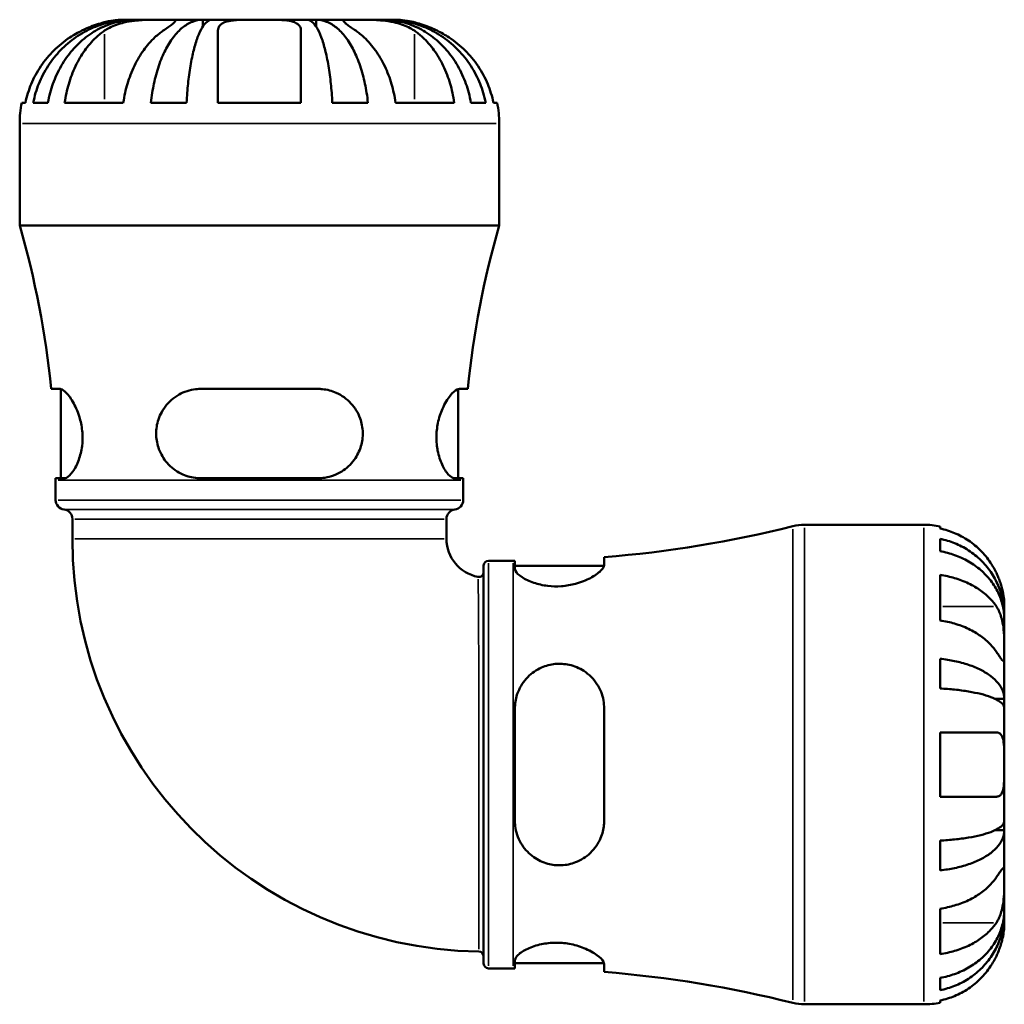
# Model space of a CAD drawing. Header units: millimetres. Extents: x 0 to 903, y 0 to 680.
# Tile 3 of 11: x 305 to 401, y 213 to 310. Entities that reach past the tile are written whole.
import ezdxf

# ---------------------------------------------------------------- set-up
doc = ezdxf.new("R2010")
doc.units = ezdxf.units.MM
doc.layers.add('Visible (ISO)', color=7, linetype='Continuous', lineweight=50)
doc.layers.add('Visible Narrow (ISO)', color=7, linetype='Continuous', lineweight=35)

msp = doc.modelspace()

# ---------------------------------------------------------------- linework, layer by layer
at = {"layer": 'Visible (ISO)'}
for p, q in [((315.922, 309.533), (315.089, 309.533)), ((316.305, 309.533), (315.922, 309.533)), ((315.922, 309.533), (315.922, 309.524)), ((318.995, 309.533), (316.305, 309.533)), ((322.863, 309.533), (318.995, 309.533)), ((323.787, 309.533), (322.863, 309.533)), ((322.863, 309.533), (322.863, 308.846)), ((328.424, 309.533), (323.787, 309.533)), ((333.062, 309.533), (328.424, 309.533)), ((333.986, 309.533), (333.062, 309.533)), ((337.854, 309.533), (333.986, 309.533)), ((333.986, 309.533), (333.986, 308.846)), ((340.544, 309.533), (337.854, 309.533)), ((340.927, 309.533), (340.544, 309.533)), ((341.759, 309.533), (340.927, 309.533)), ((340.927, 309.533), (340.927, 309.524)), ((305.13, 301.401), (305.487, 301.401)), ((306.251, 301.401), (307.697, 301.401)), ((309.33, 301.401), (315.081, 301.401)), ((317.793, 301.401), (321.286, 301.401)), ((324.358, 301.401), (332.49, 301.401)), ((335.563, 301.401), (339.056, 301.401)), ((341.768, 301.401), (347.518, 301.401)), ((349.152, 301.401), (350.598, 301.401)), ((351.361, 301.401), (351.719, 301.401)), ((304.924, 289.373), (304.924, 299.368)), ((351.924, 289.373), (351.924, 299.368)), ((351.924, 289.373), (304.924, 289.373)), ((308.832, 273.346), (308.006, 273.346)), ((308.949, 264.596), (308.949, 273.329)), ((334.174, 273.346), (322.674, 273.346)), ((347.899, 264.596), (347.899, 273.329)), ((348.843, 273.346), (348.017, 273.346)), ((308.449, 264.596), (309.295, 264.596)), ((322.674, 264.596), (334.174, 264.596)), ((347.554, 264.596), (348.4, 264.596)), ((308.449, 262.459), (308.449, 264.413)), ((348.399, 262.459), (348.399, 264.413)), ((310.094, 258.653), (310.094, 260.593)), ((346.754, 258.653), (346.754, 260.593)), ((381.85, 260.033), (393.549, 260.033)), ((395.124, 259.874), (395.124, 259.661)), ((395.124, 258.652), (395.124, 257.444)), ((362.209, 256.104), (362.209, 256.862)), ((350.397, 217.028), (350.397, 256.038)), ((350.867, 256.508), (353.277, 256.508)), ((353.459, 256.508), (353.459, 255.736)), ((353.459, 256.008), (362.197, 256.008)), ((395.124, 255.114), (395.124, 250.659)), ((401.424, 251.153), (401.424, 252.158)), ((401.424, 251.153), (401.412, 251.153)), ((401.424, 250.77), (401.424, 251.153)), ((401.424, 247.582), (401.424, 250.77)), ((401.424, 242.972), (401.424, 247.582)), ((395.124, 246.903), (395.124, 243.987)), ((401.424, 242.972), (400.516, 242.972)), ((401.424, 242.048), (401.424, 242.972)), ((353.459, 242.033), (353.459, 231.033)), ((362.209, 231.033), (362.209, 242.033)), ((401.424, 236.533), (401.424, 242.048)), ((395.124, 239.683), (395.124, 233.383)), ((401.424, 231.019), (401.424, 236.533)), ((401.424, 230.095), (401.424, 231.019)), ((401.424, 230.095), (400.516, 230.095)), ((401.424, 225.485), (401.424, 230.095)), ((395.124, 229.079), (395.124, 226.164)), ((401.424, 222.296), (401.424, 225.485)), ((395.124, 222.407), (395.124, 217.952)), ((401.424, 221.914), (401.424, 222.296)), ((401.424, 221.914), (401.412, 221.914)), ((401.424, 220.908), (401.424, 221.914)), ((353.459, 217.33), (353.459, 216.558)), ((350.867, 216.558), (353.277, 216.558)), ((353.459, 217.058), (362.197, 217.058)), ((362.209, 216.204), (362.209, 216.962)), ((395.124, 215.622), (395.124, 214.415)), ((395.124, 213.406), (395.124, 213.192)), ((381.85, 213.033), (393.549, 213.033))]:
    msp.add_line(p, q, dxfattribs=at)
for centre, radius, start, end in [((315.089, 299.368), 10.165, 168.46304, 180), ((341.759, 299.368), 10.165, 0, 11.53696), ((218.318, 264.413), 90.132, 5.68764, 16.07698), ((438.531, 264.413), 90.132, 163.92302, 174.31236), ((218.318, 264.413), 90.132, 0, 0.11601), ((438.531, 264.413), 90.132, 179.88399, 180), ((309.389, 262.459), 0.94, 180, 262.81924), ((309.154, 260.593), 0.94, 0, 82.81924), ((347.694, 260.593), 0.94, 97.18076, 180), ((347.459, 262.459), 0.94, 277.18076, 0), ((353.277, 369.377), 112.869, 274.53916, 284.06572), ((381.85, 255.333), 4.7, 90, 104.06572), ((393.549, 252.158), 7.875, 78.46304, 90), ((350.544, 258.653), 40.45, 180, 269.13535), ((350.544, 258.653), 3.79, 180, 259.28091), ((350.867, 256.038), 0.47, 90, 180), ((353.277, 369.377), 112.869, 270, 270.09264), ((349.927, 255.391), 0.47, 259.28091, 0), ((349.927, 217.738), 0.47, 0, 89.13535), ((350.867, 217.028), 0.47, 180, 270), ((353.277, 103.689), 112.869, 89.90736, 90), ((353.277, 103.689), 112.869, 75.93428, 85.46084), ((381.85, 217.733), 4.7, 255.93428, 270), ((393.549, 220.908), 7.875, 270, 281.53696)]:
    msp.add_arc(centre, radius, start, end, dxfattribs=at)
for points, knots in [([(306.251, 301.401), (306.38, 302.054), (306.574, 302.691), (307.033, 303.834), (307.342, 304.443), (308.079, 305.581), (308.506, 306.108), (309.366, 306.996), (309.878, 307.437), (310.982, 308.198), (311.573, 308.517), (312.699, 308.998), (313.338, 309.204), (314.644, 309.471), (315.311, 309.533), (315.922, 309.533)], [0.192846, 0.192846, 0.192846, 0.192846, 0.376048, 0.376048, 0.564233, 0.564233, 0.752417, 0.752417, 0.940925, 0.940925, 1.129432, 1.129432, 1.318618, 1.318618, 1.507803, 1.507803, 1.507803, 1.507803]), ([(316.305, 309.533), (315.761, 309.533), (315.168, 309.471), (314.005, 309.204), (313.436, 308.998), (312.434, 308.517), (311.908, 308.198), (310.926, 307.437), (310.47, 306.996), (309.704, 306.108), (309.324, 305.581), (308.669, 304.443), (308.394, 303.834), (307.985, 302.691), (307.812, 302.054), (307.697, 301.401)], [4.544579, 4.544579, 4.544579, 4.544579, 4.733764, 4.733764, 4.922949, 4.922949, 5.111457, 5.111457, 5.299965, 5.299965, 5.488149, 5.488149, 5.676333, 5.676333, 5.859536, 5.859536, 5.859536, 5.859536]), ([(315.089, 309.533), (315.089, 309.533), (315.019, 309.534), (314.741, 309.525), (314.535, 309.514), (314.018, 309.45), (313.718, 309.4), (313.148, 309.266), (312.901, 309.198), (312.396, 309.038), (312.14, 308.947), (311.595, 308.73), (311.307, 308.603), (311.023, 308.466)], [-2.8052916, -2.8052916, -2.8052916, -2.8052916, -2.6740319, -2.6740319, -2.5417624, -2.5417624, -2.4152585, -2.4152585, -2.3277362, -2.3277362, -2.2425723, -2.2425723, -2.1476466, -2.1476466, -2.1476466, -2.1476466]), ([(313.245, 308.466), (313.393, 308.567), (313.554, 308.663), (313.938, 308.86), (314.166, 308.958), (314.642, 309.126), (314.887, 309.196), (315.481, 309.335), (315.832, 309.393), (316.695, 309.493), (317.199, 309.516), (318.166, 309.536), (318.616, 309.533), (318.995, 309.533)], [-0.6564393, -0.6564393, -0.6564393, -0.6564393, -0.5867774, -0.5867774, -0.5023764, -0.5023764, -0.4217581, -0.4217581, -0.3143375, -0.3143375, -0.1608833, -0.1608833, 0, 0, 0, 0]), ([(317.793, 301.401), (317.861, 302.054), (317.963, 302.691), (318.203, 303.834), (318.365, 304.443), (318.751, 305.581), (318.975, 306.108), (319.426, 306.996), (319.695, 307.437), (320.273, 308.198), (320.583, 308.517), (321.174, 308.998), (321.509, 309.204), (322.193, 309.471), (322.543, 309.533), (322.863, 309.533)], [0.192846, 0.192846, 0.192846, 0.192846, 0.376048, 0.376048, 0.564233, 0.564233, 0.752417, 0.752417, 0.940925, 0.940925, 1.129432, 1.129432, 1.318618, 1.318618, 1.507803, 1.507803, 1.507803, 1.507803]), ([(318.995, 309.533), (319.318, 309.533), (319.585, 309.535), (320.014, 309.523), (320.148, 309.506), (320.201, 309.414), (320.17, 309.358), (320.032, 309.221), (319.95, 309.152), (319.74, 308.99), (319.613, 308.898), (319.325, 308.694), (319.167, 308.583), (318.995, 308.466)], [0, 0, 0, 0, 0.1371623, 0.1371623, 0.2971006, 0.2971006, 0.4112483, 0.4112483, 0.4933591, 0.4933591, 0.5761872, 0.5761872, 0.6573755, 0.6573755, 0.6573755, 0.6573755]), ([(323.787, 309.533), (323.629, 309.533), (323.457, 309.471), (323.119, 309.204), (322.953, 308.998), (322.662, 308.517), (322.509, 308.198), (322.224, 307.437), (322.091, 306.996), (321.869, 306.108), (321.759, 305.581), (321.568, 304.443), (321.488, 303.834), (321.369, 302.691), (321.319, 302.054), (321.286, 301.401)], [4.544579, 4.544579, 4.544579, 4.544579, 4.733764, 4.733764, 4.922949, 4.922949, 5.111457, 5.111457, 5.299965, 5.299965, 5.488149, 5.488149, 5.676333, 5.676333, 5.859536, 5.859536, 5.859536, 5.859536]), ([(324.358, 308.466), (324.358, 308.558), (324.372, 308.645), (324.438, 308.844), (324.506, 308.949), (324.693, 309.125), (324.807, 309.197), (325.124, 309.335), (325.34, 309.392), (325.957, 309.492), (326.388, 309.515), (327.357, 309.536), (327.888, 309.533), (328.424, 309.533)], [-0.6559119, -0.6559119, -0.6559119, -0.6559119, -0.592791, -0.592791, -0.5030813, -0.5030813, -0.4206159, -0.4206159, -0.3152969, -0.3152969, -0.1608846, -0.1608846, 0, 0, 0, 0]), ([(328.424, 309.533), (328.862, 309.533), (329.296, 309.534), (330.129, 309.525), (330.521, 309.514), (331.206, 309.45), (331.497, 309.4), (331.903, 309.266), (332.042, 309.198), (332.262, 309.038), (332.343, 308.947), (332.461, 308.73), (332.49, 308.603), (332.49, 308.466)], [-2.8052916, -2.8052916, -2.8052916, -2.8052916, -2.6740319, -2.6740319, -2.5417624, -2.5417624, -2.4152585, -2.4152585, -2.3277362, -2.3277362, -2.2425723, -2.2425723, -2.1476466, -2.1476466, -2.1476466, -2.1476466]), ([(335.563, 301.401), (335.53, 302.054), (335.479, 302.691), (335.361, 303.834), (335.281, 304.443), (335.09, 305.581), (334.98, 306.108), (334.758, 306.996), (334.625, 307.437), (334.34, 308.198), (334.187, 308.517), (333.895, 308.998), (333.73, 309.204), (333.392, 309.471), (333.22, 309.533), (333.062, 309.533)], [0.192846, 0.192846, 0.192846, 0.192846, 0.376048, 0.376048, 0.564233, 0.564233, 0.752417, 0.752417, 0.940925, 0.940925, 1.129432, 1.129432, 1.318618, 1.318618, 1.507803, 1.507803, 1.507803, 1.507803]), ([(333.986, 309.533), (334.306, 309.533), (334.656, 309.471), (335.34, 309.204), (335.675, 308.998), (336.266, 308.517), (336.576, 308.198), (337.154, 307.437), (337.423, 306.996), (337.874, 306.108), (338.097, 305.581), (338.483, 304.443), (338.646, 303.834), (338.886, 302.691), (338.988, 302.054), (339.056, 301.401)], [4.544579, 4.544579, 4.544579, 4.544579, 4.733764, 4.733764, 4.922949, 4.922949, 5.111457, 5.111457, 5.299965, 5.299965, 5.488149, 5.488149, 5.676333, 5.676333, 5.859536, 5.859536, 5.859536, 5.859536]), ([(337.854, 308.466), (337.706, 308.567), (337.568, 308.663), (337.288, 308.86), (337.153, 308.958), (336.932, 309.126), (336.845, 309.196), (336.698, 309.335), (336.657, 309.393), (336.672, 309.493), (336.775, 309.516), (337.174, 309.536), (337.474, 309.533), (337.854, 309.533)], [-0.6564393, -0.6564393, -0.6564393, -0.6564393, -0.5867774, -0.5867774, -0.5023764, -0.5023764, -0.4217581, -0.4217581, -0.3143375, -0.3143375, -0.1608833, -0.1608833, 0, 0, 0, 0]), ([(337.854, 309.533), (338.177, 309.533), (338.552, 309.535), (339.443, 309.523), (339.963, 309.506), (340.869, 309.414), (341.244, 309.358), (341.868, 309.221), (342.119, 309.152), (342.6, 308.99), (342.826, 308.898), (343.243, 308.694), (343.432, 308.583), (343.604, 308.466)], [0, 0, 0, 0, 0.1371623, 0.1371623, 0.2971006, 0.2971006, 0.4112483, 0.4112483, 0.4933591, 0.4933591, 0.5761872, 0.5761872, 0.6573755, 0.6573755, 0.6573755, 0.6573755]), ([(349.152, 301.401), (349.037, 302.054), (348.864, 302.691), (348.455, 303.834), (348.18, 304.443), (347.524, 305.581), (347.145, 306.108), (346.379, 306.996), (345.923, 307.437), (344.941, 308.198), (344.415, 308.517), (343.412, 308.998), (342.844, 309.204), (341.681, 309.471), (341.088, 309.533), (340.544, 309.533)], [0.192846, 0.192846, 0.192846, 0.192846, 0.376048, 0.376048, 0.564233, 0.564233, 0.752417, 0.752417, 0.940925, 0.940925, 1.129432, 1.129432, 1.318618, 1.318618, 1.507803, 1.507803, 1.507803, 1.507803]), ([(340.927, 309.533), (341.538, 309.533), (342.204, 309.471), (343.51, 309.204), (344.15, 308.998), (345.276, 308.517), (345.867, 308.198), (346.971, 307.437), (347.483, 306.996), (348.343, 306.108), (348.77, 305.581), (349.506, 304.443), (349.816, 303.834), (350.275, 302.691), (350.469, 302.054), (350.598, 301.401)], [4.544581, 4.544581, 4.544581, 4.544581, 4.733766, 4.733766, 4.922952, 4.922952, 5.111459, 5.111459, 5.299967, 5.299967, 5.488151, 5.488151, 5.676336, 5.676336, 5.859538, 5.859538, 5.859538, 5.859538]), ([(345.825, 308.466), (345.636, 308.558), (345.444, 308.645), (344.977, 308.844), (344.704, 308.949), (344.189, 309.125), (343.949, 309.197), (343.425, 309.335), (343.154, 309.392), (342.554, 309.492), (342.269, 309.515), (341.866, 309.536), (341.759, 309.533), (341.759, 309.533)], [-0.6559119, -0.6559119, -0.6559119, -0.6559119, -0.592791, -0.592791, -0.5030813, -0.5030813, -0.4206159, -0.4206159, -0.3152969, -0.3152969, -0.1608846, -0.1608846, 0, 0, 0, 0]), ([(311.023, 308.466), (310.625, 308.272), (310.225, 308.046), (309.261, 307.411), (308.722, 306.966), (307.824, 306.076), (307.38, 305.55), (306.615, 304.415), (306.294, 303.807), (305.82, 302.672), (305.621, 302.044), (305.487, 301.401)], [7.5790641, 7.5790641, 7.5790641, 7.5790641, 7.7053321, 7.7053321, 7.896537, 7.896537, 8.0847742, 8.0847742, 8.2730114, 8.2730114, 8.453733, 8.453733, 8.453733, 8.453733]), ([(309.33, 301.401), (309.425, 302.044), (309.566, 302.672), (309.901, 303.807), (310.128, 304.415), (310.669, 305.55), (310.982, 306.076), (311.618, 306.966), (311.999, 307.411), (312.68, 308.046), (312.963, 308.272), (313.245, 308.466)], [3.0750586, 3.0750586, 3.0750586, 3.0750586, 3.2557802, 3.2557802, 3.4440174, 3.4440174, 3.6322546, 3.6322546, 3.8234595, 3.8234595, 3.9497274, 3.9497274, 3.9497274, 3.9497274]), ([(318.995, 308.466), (318.722, 308.278), (318.447, 308.059), (317.775, 307.438), (317.395, 306.999), (316.756, 306.114), (316.439, 305.586), (315.891, 304.447), (315.661, 303.835), (315.32, 302.69), (315.176, 302.053), (315.081, 301.401)], [7.5790432, 7.5790432, 7.5790432, 7.5790432, 7.7013767, 7.7013767, 7.8913039, 7.8913039, 8.0808653, 8.0808653, 8.2704267, 8.2704267, 8.4536845, 8.4536845, 8.4536845, 8.4536845]), ([(324.358, 301.401), (324.358, 302.044), (324.358, 302.672), (324.358, 303.807), (324.358, 304.415), (324.358, 305.55), (324.358, 306.076), (324.358, 306.966), (324.358, 307.411), (324.358, 308.046), (324.358, 308.272), (324.358, 308.466)], [3.0750586, 3.0750586, 3.0750586, 3.0750586, 3.2557802, 3.2557802, 3.4440174, 3.4440174, 3.6322546, 3.6322546, 3.8234595, 3.8234595, 3.9497274, 3.9497274, 3.9497274, 3.9497274]), ([(332.49, 308.466), (332.49, 308.278), (332.49, 308.059), (332.49, 307.438), (332.49, 306.999), (332.49, 306.114), (332.49, 305.586), (332.49, 304.447), (332.49, 303.835), (332.49, 302.69), (332.49, 302.053), (332.49, 301.401)], [7.5790432, 7.5790432, 7.5790432, 7.5790432, 7.7013767, 7.7013767, 7.8913039, 7.8913039, 8.0808653, 8.0808653, 8.2704267, 8.2704267, 8.4536845, 8.4536845, 8.4536845, 8.4536845]), ([(341.768, 301.401), (341.674, 302.044), (341.533, 302.672), (341.198, 303.807), (340.971, 304.415), (340.43, 305.55), (340.116, 306.076), (339.481, 306.966), (339.1, 307.411), (338.419, 308.046), (338.135, 308.272), (337.854, 308.466)], [3.0750586, 3.0750586, 3.0750586, 3.0750586, 3.2557802, 3.2557802, 3.4440174, 3.4440174, 3.6322546, 3.6322546, 3.8234595, 3.8234595, 3.9497274, 3.9497274, 3.9497274, 3.9497274]), ([(343.604, 308.466), (343.877, 308.278), (344.152, 308.059), (344.824, 307.438), (345.204, 306.999), (345.843, 306.114), (346.16, 305.586), (346.708, 304.447), (346.939, 303.835), (347.279, 302.69), (347.423, 302.053), (347.518, 301.401)], [7.5790432, 7.5790432, 7.5790432, 7.5790432, 7.7013767, 7.7013767, 7.8913039, 7.8913039, 8.0808653, 8.0808653, 8.2704267, 8.2704267, 8.4536845, 8.4536845, 8.4536845, 8.4536845]), ([(351.361, 301.401), (351.228, 302.044), (351.029, 302.672), (350.555, 303.807), (350.234, 304.415), (349.469, 305.55), (349.025, 306.076), (348.127, 306.966), (347.587, 307.411), (346.624, 308.046), (346.224, 308.272), (345.825, 308.466)], [3.0750586, 3.0750586, 3.0750586, 3.0750586, 3.2557802, 3.2557802, 3.4440174, 3.4440174, 3.6322546, 3.6322546, 3.8234595, 3.8234595, 3.9497274, 3.9497274, 3.9497274, 3.9497274]), ([(308.832, 273.346), (308.872, 273.346), (308.914, 273.339), (309.114, 273.282), (309.293, 273.159), (309.726, 272.725), (309.986, 272.372), (310.455, 271.513), (310.666, 271.015), (310.945, 270.02), (311.03, 269.552), (311.098, 268.621), (311.086, 268.174), (310.972, 267.255), (310.86, 266.802), (310.553, 265.94), (310.351, 265.553), (309.927, 264.945), (309.705, 264.736), (309.431, 264.612), (309.361, 264.596), (309.295, 264.596)], [-1.550475, -1.550475, -1.550475, -1.550475, -1.507839, -1.507839, -1.355834, -1.355834, -1.162111, -1.162111, -0.978118, -0.978118, -0.832877, -0.832877, -0.697128, -0.697128, -0.542554, -0.542554, -0.363729, -0.363729, -0.174706, -0.174706, -0.105172, -0.105172, -0.105172, -0.105172]), ([(322.674, 264.596), (322.557, 264.596), (322.44, 264.6), (321.832, 264.649), (321.354, 264.772), (320.389, 265.197), (319.917, 265.526), (319.148, 266.326), (318.845, 266.784), (318.458, 267.717), (318.349, 268.165), (318.277, 269.086), (318.313, 269.542), (318.541, 270.5), (318.755, 270.98), (319.386, 271.922), (319.836, 272.356), (320.84, 272.984), (321.386, 273.193), (322.198, 273.326), (322.435, 273.346), (322.674, 273.346)], [-1.538823, -1.538823, -1.538823, -1.538823, -1.502036, -1.502036, -1.346665, -1.346665, -1.164985, -1.164985, -0.995608, -0.995608, -0.856261, -0.856261, -0.717682, -0.717682, -0.554276, -0.554276, -0.354985, -0.354985, -0.168998, -0.168998, -0.093898, -0.093898, -0.093898, -0.093898]), ([(334.174, 273.346), (334.31, 273.346), (334.446, 273.339), (335.061, 273.282), (335.523, 273.159), (336.5, 272.725), (336.99, 272.372), (337.78, 271.513), (338.087, 271.015), (338.447, 270.02), (338.537, 269.552), (338.559, 268.621), (338.5, 268.174), (338.231, 267.255), (338.006, 266.802), (337.381, 265.94), (336.962, 265.553), (335.987, 264.945), (335.424, 264.736), (334.615, 264.612), (334.395, 264.596), (334.174, 264.596)], [-1.550475, -1.550475, -1.550475, -1.550475, -1.507839, -1.507839, -1.355834, -1.355834, -1.162111, -1.162111, -0.978118, -0.978118, -0.832877, -0.832877, -0.697128, -0.697128, -0.542554, -0.542554, -0.363729, -0.363729, -0.174706, -0.174706, -0.105172, -0.105172, -0.105172, -0.105172]), ([(347.554, 264.596), (347.519, 264.596), (347.483, 264.6), (347.288, 264.649), (347.113, 264.772), (346.724, 265.197), (346.509, 265.526), (346.142, 266.326), (345.988, 266.784), (345.805, 267.717), (345.762, 268.165), (345.769, 269.086), (345.82, 269.542), (346.018, 270.5), (346.178, 270.98), (346.591, 271.922), (346.855, 272.356), (347.351, 272.984), (347.585, 273.193), (347.87, 273.326), (347.947, 273.346), (348.017, 273.346)], [-1.538823, -1.538823, -1.538823, -1.538823, -1.502036, -1.502036, -1.346665, -1.346665, -1.164985, -1.164985, -0.995608, -0.995608, -0.856261, -0.856261, -0.717682, -0.717682, -0.554276, -0.554276, -0.354985, -0.354985, -0.168998, -0.168998, -0.093898, -0.093898, -0.093898, -0.093898]), ([(400.647, 255.308), (400.489, 255.641), (400.3, 255.978), (399.792, 256.745), (399.449, 257.159), (398.76, 257.851), (398.352, 258.194), (397.471, 258.786), (397, 259.034), (396.117, 259.402), (395.626, 259.557), (395.124, 259.661)], [3.8923951, 3.8923951, 3.8923951, 3.8923951, 3.9983109, 3.9983109, 4.1454192, 4.1454192, 4.2913159, 4.2913159, 4.4372126, 4.4372126, 4.5782477, 4.5782477, 4.5782477, 4.5782477]), ([(395.124, 258.652), (395.629, 258.552), (396.123, 258.401), (397.009, 258.046), (397.48, 257.806), (398.361, 257.235), (398.77, 256.904), (399.458, 256.237), (399.8, 255.84), (400.389, 254.984), (400.637, 254.526), (401.01, 253.652), (401.169, 253.156), (401.376, 252.143), (401.424, 251.626), (401.424, 251.153)], [0.149402, 0.149402, 0.149402, 0.149402, 0.29125, 0.29125, 0.437065, 0.437065, 0.58288, 0.58288, 0.729035, 0.729035, 0.87519, 0.87519, 1.021915, 1.021915, 1.168639, 1.168639, 1.168639, 1.168639]), ([(401.424, 250.77), (401.424, 251.192), (401.376, 251.652), (401.169, 252.553), (401.01, 252.995), (400.637, 253.772), (400.389, 254.18), (399.8, 254.941), (399.458, 255.295), (398.77, 255.889), (398.361, 256.183), (397.48, 256.691), (397.009, 256.905), (396.123, 257.221), (395.629, 257.355), (395.124, 257.444)], [3.513394, 3.513394, 3.513394, 3.513394, 3.660118, 3.660118, 3.806842, 3.806842, 3.952998, 3.952998, 4.099153, 4.099153, 4.244968, 4.244968, 4.390783, 4.390783, 4.532631, 4.532631, 4.532631, 4.532631]), ([(362.209, 256.104), (362.209, 256.066), (362.203, 256.025), (362.148, 255.842), (362.036, 255.682), (361.629, 255.285), (361.287, 255.041), (360.446, 254.598), (359.954, 254.397), (358.965, 254.13), (358.497, 254.047), (357.563, 253.981), (357.113, 253.992), (356.189, 254.1), (355.733, 254.207), (354.862, 254.5), (354.469, 254.693), (353.844, 255.101), (353.624, 255.315), (353.481, 255.589), (353.459, 255.665), (353.459, 255.736)], [-1.535587, -1.535587, -1.535587, -1.535587, -1.492935, -1.492935, -1.349915, -1.349915, -1.158846, -1.158846, -0.975972, -0.975972, -0.830252, -0.830252, -0.694045, -0.694045, -0.540095, -0.540095, -0.362579, -0.362579, -0.174284, -0.174284, -0.096304, -0.096304, -0.096304, -0.096304]), ([(395.124, 255.114), (395.626, 255.041), (396.117, 254.931), (397, 254.671), (397.471, 254.496), (398.352, 254.077), (398.76, 253.835), (399.449, 253.345), (399.792, 253.052), (400.3, 252.51), (400.489, 252.272), (400.647, 252.037)], [0.14941, 0.14941, 0.14941, 0.14941, 0.290445, 0.290445, 0.4363418, 0.4363418, 0.5822385, 0.5822385, 0.7293467, 0.7293467, 0.8352626, 0.8352626, 0.8352626, 0.8352626]), ([(401.424, 252.158), (401.424, 252.158), (401.425, 252.188), (401.423, 252.312), (401.42, 252.412), (401.398, 252.738), (401.371, 252.998), (401.273, 253.517), (401.22, 253.745), (401.106, 254.141), (401.055, 254.3), (400.945, 254.61), (400.887, 254.76), (400.768, 255.044), (400.709, 255.177), (400.647, 255.308)], [0, 0, 0, 0, 0.0751484, 0.0751484, 0.1577568, 0.1577568, 0.278871, 0.278871, 0.3605643, 0.3605643, 0.4131592, 0.4131592, 0.4617469, 0.4617469, 0.504857, 0.504857, 0.504857, 0.504857]), ([(400.647, 252.037), (400.704, 251.95), (400.76, 251.858), (400.896, 251.603), (400.972, 251.432), (401.107, 251.058), (401.165, 250.858), (401.279, 250.359), (401.326, 250.058), (401.397, 249.361), (401.413, 248.974), (401.426, 248.226), (401.424, 247.876), (401.424, 247.582)], [-0.5076659, -0.5076659, -0.5076659, -0.5076659, -0.4671899, -0.4671899, -0.4020022, -0.4020022, -0.3350664, -0.3350664, -0.2430046, -0.2430046, -0.1248886, -0.1248886, 0, 0, 0, 0]), ([(400.647, 247.582), (400.489, 247.817), (400.3, 248.056), (399.792, 248.597), (399.449, 248.89), (398.76, 249.38), (398.352, 249.622), (397.471, 250.041), (397, 250.217), (396.117, 250.476), (395.626, 250.586), (395.124, 250.659)], [3.8923951, 3.8923951, 3.8923951, 3.8923951, 3.9983109, 3.9983109, 4.1454192, 4.1454192, 4.2913159, 4.2913159, 4.4372126, 4.4372126, 4.5782477, 4.5782477, 4.5782477, 4.5782477]), ([(401.424, 247.582), (401.424, 247.426), (401.425, 247.287), (401.423, 247.039), (401.422, 246.933), (401.409, 246.735), (401.394, 246.671), (401.329, 246.651), (401.282, 246.69), (401.165, 246.831), (401.107, 246.909), (400.972, 247.101), (400.896, 247.212), (400.76, 247.413), (400.705, 247.496), (400.647, 247.582)], [0, 0, 0, 0, 0.0660814, 0.0660814, 0.1366745, 0.1366745, 0.238734, 0.238734, 0.3345777, 0.3345777, 0.4015785, 0.4015785, 0.4668531, 0.4668531, 0.5074534, 0.5074534, 0.5074534, 0.5074534]), ([(353.459, 242.033), (353.459, 242.145), (353.464, 242.257), (353.507, 242.82), (353.611, 243.259), (353.994, 244.206), (354.312, 244.692), (355.101, 245.493), (355.561, 245.813), (356.5, 246.225), (356.953, 246.344), (357.877, 246.432), (358.332, 246.403), (359.297, 246.191), (359.785, 245.983), (360.734, 245.367), (361.17, 244.929), (361.815, 243.938), (362.035, 243.392), (362.186, 242.557), (362.209, 242.296), (362.209, 242.033)], [-1.526725, -1.526725, -1.526725, -1.526725, -1.491728, -1.491728, -1.349818, -1.349818, -1.167107, -1.167107, -0.994354, -0.994354, -0.852968, -0.852968, -0.715165, -0.715165, -0.551541, -0.551541, -0.356073, -0.356073, -0.169926, -0.169926, -0.087686, -0.087686, -0.087686, -0.087686]), ([(395.124, 246.903), (395.629, 246.85), (396.123, 246.771), (397.009, 246.585), (397.48, 246.459), (398.361, 246.16), (398.77, 245.987), (399.458, 245.637), (399.8, 245.429), (400.389, 244.98), (400.637, 244.74), (401.01, 244.282), (401.169, 244.022), (401.376, 243.491), (401.424, 243.22), (401.424, 242.972)], [0.149402, 0.149402, 0.149402, 0.149402, 0.29125, 0.29125, 0.437065, 0.437065, 0.58288, 0.58288, 0.729035, 0.729035, 0.87519, 0.87519, 1.021915, 1.021915, 1.168639, 1.168639, 1.168639, 1.168639]), ([(401.424, 242.048), (401.424, 242.17), (401.376, 242.304), (401.169, 242.566), (401.01, 242.694), (400.637, 242.92), (400.389, 243.038), (399.8, 243.26), (399.458, 243.363), (398.77, 243.535), (398.361, 243.621), (397.48, 243.768), (397.009, 243.83), (396.123, 243.922), (395.629, 243.961), (395.124, 243.987)], [3.513394, 3.513394, 3.513394, 3.513394, 3.660118, 3.660118, 3.806842, 3.806842, 3.952998, 3.952998, 4.099153, 4.099153, 4.244968, 4.244968, 4.390783, 4.390783, 4.532631, 4.532631, 4.532631, 4.532631]), ([(395.124, 239.683), (395.626, 239.683), (396.117, 239.683), (397, 239.683), (397.471, 239.683), (398.352, 239.683), (398.76, 239.683), (399.449, 239.683), (399.792, 239.683), (400.3, 239.683), (400.489, 239.683), (400.647, 239.683)], [0.14941, 0.14941, 0.14941, 0.14941, 0.290445, 0.290445, 0.4363418, 0.4363418, 0.5822385, 0.5822385, 0.7293467, 0.7293467, 0.8352626, 0.8352626, 0.8352626, 0.8352626]), ([(400.647, 239.683), (400.709, 239.683), (400.768, 239.675), (400.904, 239.634), (400.976, 239.591), (401.108, 239.465), (401.165, 239.38), (401.279, 239.126), (401.326, 238.94), (401.398, 238.437), (401.413, 238.107), (401.426, 237.361), (401.424, 236.95), (401.424, 236.533)], [-0.5081641, -0.5081641, -0.5081641, -0.5081641, -0.4646053, -0.4646053, -0.4015475, -0.4015475, -0.3356183, -0.3356183, -0.2428696, -0.2428696, -0.1249066, -0.1249066, 0, 0, 0, 0]), ([(401.424, 236.533), (401.424, 236.314), (401.425, 236.095), (401.423, 235.651), (401.422, 235.428), (401.408, 234.843), (401.388, 234.508), (401.303, 234.032), (401.253, 233.866), (401.135, 233.64), (401.076, 233.564), (400.94, 233.451), (400.862, 233.414), (400.735, 233.388), (400.692, 233.383), (400.647, 233.383)], [-2.1766796, -2.1766796, -2.1766796, -2.1766796, -2.1108665, -2.1108665, -2.0405522, -2.0405522, -1.917383, -1.917383, -1.8294227, -1.8294227, -1.7655818, -1.7655818, -1.7011788, -1.7011788, -1.6696191, -1.6696191, -1.6696191, -1.6696191]), ([(400.647, 233.383), (400.489, 233.383), (400.3, 233.383), (399.792, 233.383), (399.449, 233.383), (398.76, 233.383), (398.352, 233.383), (397.471, 233.383), (397, 233.383), (396.117, 233.383), (395.626, 233.383), (395.124, 233.383)], [3.8923951, 3.8923951, 3.8923951, 3.8923951, 3.9983109, 3.9983109, 4.1454192, 4.1454192, 4.2913159, 4.2913159, 4.4372126, 4.4372126, 4.5782477, 4.5782477, 4.5782477, 4.5782477]), ([(362.209, 231.033), (362.209, 230.897), (362.203, 230.761), (362.148, 230.172), (362.036, 229.733), (361.629, 228.775), (361.287, 228.281), (360.446, 227.477), (359.954, 227.161), (358.965, 226.781), (358.497, 226.682), (357.563, 226.643), (357.113, 226.695), (356.189, 226.948), (355.733, 227.164), (354.862, 227.773), (354.469, 228.183), (353.844, 229.146), (353.624, 229.704), (353.481, 230.537), (353.459, 230.785), (353.459, 231.033)], [-1.535587, -1.535587, -1.535587, -1.535587, -1.492935, -1.492935, -1.349915, -1.349915, -1.158846, -1.158846, -0.975972, -0.975972, -0.830252, -0.830252, -0.694045, -0.694045, -0.540095, -0.540095, -0.362579, -0.362579, -0.174284, -0.174284, -0.096304, -0.096304, -0.096304, -0.096304]), ([(395.124, 229.079), (395.629, 229.105), (396.123, 229.144), (397.009, 229.236), (397.48, 229.298), (398.361, 229.446), (398.77, 229.531), (399.458, 229.704), (399.8, 229.807), (400.389, 230.028), (400.637, 230.147), (401.01, 230.372), (401.169, 230.501), (401.376, 230.763), (401.424, 230.896), (401.424, 231.019)], [0.149402, 0.149402, 0.149402, 0.149402, 0.29125, 0.29125, 0.437065, 0.437065, 0.58288, 0.58288, 0.729035, 0.729035, 0.87519, 0.87519, 1.021915, 1.021915, 1.168639, 1.168639, 1.168639, 1.168639]), ([(401.424, 230.095), (401.424, 229.847), (401.376, 229.576), (401.169, 229.045), (401.01, 228.785), (400.637, 228.327), (400.389, 228.086), (399.8, 227.638), (399.458, 227.429), (398.77, 227.08), (398.361, 226.906), (397.48, 226.607), (397.009, 226.481), (396.123, 226.295), (395.629, 226.216), (395.124, 226.164)], [3.513394, 3.513394, 3.513394, 3.513394, 3.660118, 3.660118, 3.806842, 3.806842, 3.952998, 3.952998, 4.099153, 4.099153, 4.244968, 4.244968, 4.390783, 4.390783, 4.532631, 4.532631, 4.532631, 4.532631]), ([(400.647, 225.485), (400.704, 225.571), (400.76, 225.653), (400.896, 225.854), (400.972, 225.965), (401.107, 226.157), (401.165, 226.236), (401.279, 226.373), (401.326, 226.412), (401.397, 226.4), (401.413, 226.32), (401.426, 226.012), (401.424, 225.779), (401.424, 225.485)], [-0.5076659, -0.5076659, -0.5076659, -0.5076659, -0.4671899, -0.4671899, -0.4020022, -0.4020022, -0.3350664, -0.3350664, -0.2430046, -0.2430046, -0.1248886, -0.1248886, 0, 0, 0, 0]), ([(395.124, 222.407), (395.626, 222.48), (396.117, 222.59), (397, 222.85), (397.471, 223.026), (398.352, 223.444), (398.76, 223.686), (399.449, 224.176), (399.792, 224.469), (400.3, 225.011), (400.489, 225.249), (400.647, 225.485)], [0.14941, 0.14941, 0.14941, 0.14941, 0.290445, 0.290445, 0.4363418, 0.4363418, 0.5822385, 0.5822385, 0.7293467, 0.7293467, 0.8352626, 0.8352626, 0.8352626, 0.8352626]), ([(401.424, 225.485), (401.424, 225.329), (401.425, 225.157), (401.423, 224.775), (401.422, 224.564), (401.409, 224.025), (401.394, 223.689), (401.329, 223.034), (401.282, 222.72), (401.165, 222.209), (401.107, 222.009), (400.972, 221.635), (400.896, 221.464), (400.76, 221.208), (400.705, 221.116), (400.647, 221.03)], [0, 0, 0, 0, 0.0660814, 0.0660814, 0.1366745, 0.1366745, 0.238734, 0.238734, 0.3345777, 0.3345777, 0.4015785, 0.4015785, 0.4668531, 0.4668531, 0.5074534, 0.5074534, 0.5074534, 0.5074534]), ([(395.124, 215.622), (395.629, 215.711), (396.123, 215.845), (397.009, 216.162), (397.48, 216.375), (398.361, 216.883), (398.77, 217.178), (399.458, 217.771), (399.8, 218.125), (400.389, 218.887), (400.637, 219.295), (401.01, 220.072), (401.169, 220.513), (401.376, 221.415), (401.424, 221.875), (401.424, 222.296)], [0.149402, 0.149402, 0.149402, 0.149402, 0.29125, 0.29125, 0.437065, 0.437065, 0.58288, 0.58288, 0.729035, 0.729035, 0.87519, 0.87519, 1.021915, 1.021915, 1.168639, 1.168639, 1.168639, 1.168639]), ([(401.424, 221.914), (401.424, 221.44), (401.376, 220.923), (401.169, 219.91), (401.01, 219.414), (400.637, 218.541), (400.389, 218.082), (399.8, 217.227), (399.458, 216.829), (398.77, 216.162), (398.361, 215.831), (397.48, 215.261), (397.009, 215.021), (396.123, 214.665), (395.629, 214.515), (395.124, 214.415)], [3.513394, 3.513394, 3.513394, 3.513394, 3.660118, 3.660118, 3.806842, 3.806842, 3.952998, 3.952998, 4.099153, 4.099153, 4.244968, 4.244968, 4.390783, 4.390783, 4.532631, 4.532631, 4.532631, 4.532631]), ([(400.647, 221.03), (400.489, 220.794), (400.3, 220.556), (399.792, 220.014), (399.449, 219.721), (398.76, 219.232), (398.352, 218.989), (397.471, 218.571), (397, 218.395), (396.117, 218.135), (395.626, 218.025), (395.124, 217.952)], [3.8923951, 3.8923951, 3.8923951, 3.8923951, 3.9983109, 3.9983109, 4.1454192, 4.1454192, 4.2913159, 4.2913159, 4.4372126, 4.4372126, 4.5782477, 4.5782477, 4.5782477, 4.5782477]), ([(400.647, 217.758), (400.709, 217.889), (400.768, 218.021), (400.904, 218.347), (400.976, 218.54), (401.108, 218.929), (401.165, 219.123), (401.279, 219.572), (401.326, 219.814), (401.398, 220.298), (401.413, 220.515), (401.426, 220.826), (401.424, 220.908), (401.424, 220.908)], [-0.5081641, -0.5081641, -0.5081641, -0.5081641, -0.4646053, -0.4646053, -0.4015475, -0.4015475, -0.3356183, -0.3356183, -0.2428696, -0.2428696, -0.1249066, -0.1249066, 0, 0, 0, 0]), ([(353.459, 217.33), (353.459, 217.362), (353.464, 217.395), (353.507, 217.567), (353.611, 217.719), (353.994, 218.079), (354.312, 218.29), (355.101, 218.659), (355.561, 218.818), (356.5, 219.014), (356.953, 219.066), (357.877, 219.077), (358.332, 219.037), (359.297, 218.866), (359.785, 218.72), (360.734, 218.34), (361.17, 218.096), (361.815, 217.626), (362.035, 217.401), (362.186, 217.117), (362.209, 217.036), (362.209, 216.962)], [-1.526725, -1.526725, -1.526725, -1.526725, -1.491728, -1.491728, -1.349818, -1.349818, -1.167107, -1.167107, -0.994354, -0.994354, -0.852968, -0.852968, -0.715165, -0.715165, -0.551541, -0.551541, -0.356073, -0.356073, -0.169926, -0.169926, -0.087686, -0.087686, -0.087686, -0.087686]), ([(395.124, 213.406), (395.626, 213.509), (396.117, 213.665), (397, 214.032), (397.471, 214.281), (398.352, 214.872), (398.76, 215.215), (399.449, 215.908), (399.792, 216.322), (400.3, 217.088), (400.489, 217.425), (400.647, 217.758)], [0.14941, 0.14941, 0.14941, 0.14941, 0.290445, 0.290445, 0.4363418, 0.4363418, 0.5822385, 0.5822385, 0.7293467, 0.7293467, 0.8352626, 0.8352626, 0.8352626, 0.8352626])]:
    msp.add_open_spline(points, degree=3, knots=knots, dxfattribs=at)
at = {"layer": 'Visible Narrow (ISO)'}
for p, q in [((313.245, 308.112), (313.245, 301.754)), ((343.604, 308.112), (343.604, 301.754)), ((351.635, 299.368), (305.214, 299.368)), ((348.154, 264.413), (308.695, 264.413)), ((308.695, 262.459), (348.154, 262.459)), ((347.341, 261.526), (309.508, 261.526)), ((346.529, 260.593), (310.32, 260.593)), ((380.708, 213.462), (380.708, 259.605)), ((381.85, 259.744), (381.85, 213.323)), ((393.549, 213.323), (393.549, 259.744)), ((346.529, 258.653), (310.32, 258.653)), ((350.867, 256.262), (350.867, 216.804)), ((353.277, 216.804), (353.277, 256.262)), ((400.371, 252.037), (395.401, 252.037)), ((400.371, 221.03), (395.401, 221.03))]:
    msp.add_line(p, q, dxfattribs=at)
msp.add_arc((349.927, 217.738), 0.47, 4.45677, 84.67858, dxfattribs=at)
msp.add_open_spline([(349.846, 254.697), (349.856, 254.32), (349.874, 253.49), (349.901, 250.646), (349.91, 248.33), (349.922, 242.867), (349.925, 239.722), (349.929, 233.332), (349.931, 230.096), (349.933, 224.592), (349.933, 222.303), (349.934, 219.57), (349.934, 218.795), (349.934, 218.436)], degree=3, knots=[5.7008, 5.7008, 5.7008, 5.7008, 6.366411, 6.366411, 7.251638, 7.251638, 8.14223, 8.14223, 9.057942, 9.057942, 9.943671, 9.943671, 10.587226, 10.587226, 10.587226, 10.587226], dxfattribs=at)

doc.saveas('drawing.dxf')
